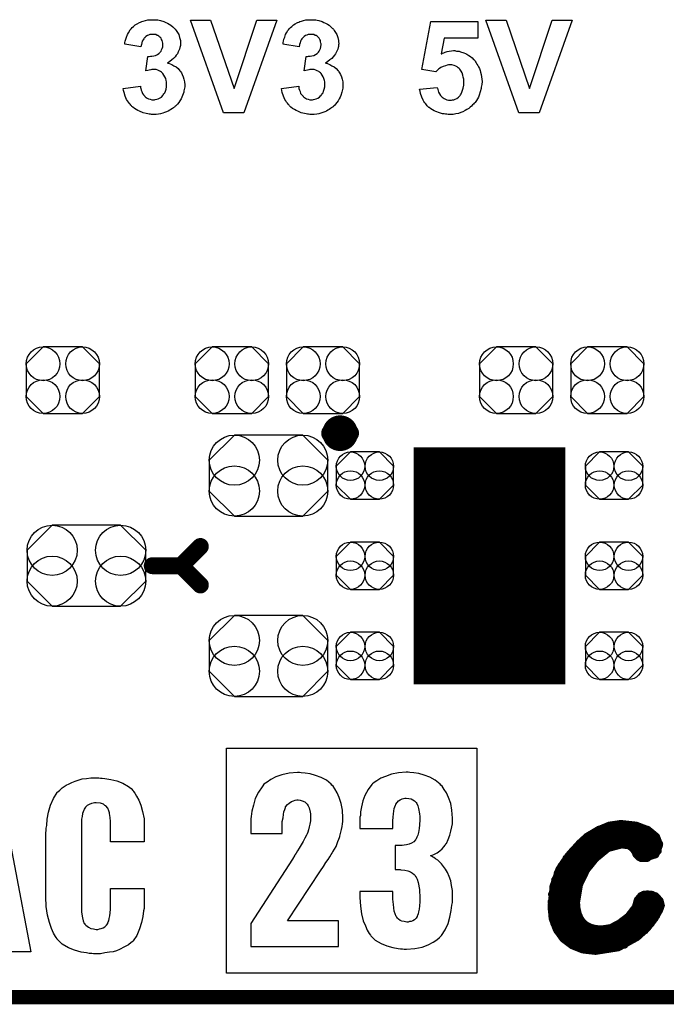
# Model space of a CAD drawing. Extents: x -0.07 to 0.95, y -0.15 to 1.54.
# Tile 3 of 14: x 0.31 to 0.58, y -0.15 to 0.26. Entities that reach past the tile are written whole.
import ezdxf

# ---------------------------------------------------------------- set-up
doc = ezdxf.new("R2010")
doc.units = 0
doc.layers.get('0').update_dxf_attribs({"linetype": 'CONTINUOUS'})
for name, color, linetype in [('gko', 6, 'CONTINUOUS'), ('gto', 2, 'CONTINUOUS'), ('gts', 1, 'CONTINUOUS')]:
    doc.layers.add(name, color=color, linetype=linetype)

# ---------------------------------------------------------------- blocks, each defined once
blk = doc.blocks.new('D68')
at = {"const_width": 0.00395}
blk.add_lwpolyline([(-0.001975, 0, 1), (0.001975, 0, 1)], format="xyb", close=True, dxfattribs=at)
blk = doc.blocks.new('D69')
at = {"const_width": 0.0035}
blk.add_lwpolyline([(-0.00175, 0, 1), (0.00175, 0, 1)], format="xyb", close=True, dxfattribs=at)
blk = doc.blocks.new('D35')
at = {"const_width": 0.0015}
blk.add_lwpolyline([(-0.00075, 0, 1), (0.00075, 0, 1)], format="xyb", close=True, dxfattribs=at)
blk = doc.blocks.new('D72')
blk.add_lwpolyline([(0.0152, -0.0068), (0.0152, 0.0068), (0.0082, 0.0138), (-0.0082, 0.0138), (-0.0152, 0.0068), (-0.0152, -0.0068), (-0.0082, -0.0138), (0.0082, -0.0138)], close=True)
for centre in [(-0.0082, 0.0068), (0.0082, 0.0068), (-0.0082, -0.0068), (0.0082, -0.0068)]:
    blk.add_circle(centre, 0.007)
blk = doc.blocks.new('D75')
blk.add_lwpolyline([(-0.0142, -0.0168), (0.0142, -0.0168), (0.0246, -0.0064), (0.0246, 0.0064), (0.0142, 0.0168), (-0.0142, 0.0168), (-0.0246, 0.0064), (-0.0246, -0.0064)], close=True)
for centre in [(-0.0142, 0.0064), (0.0142, 0.0064), (-0.0142, -0.0064), (0.0142, -0.0064)]:
    blk.add_circle(centre, 0.0104)
blk = doc.blocks.new('D81')
blk.add_lwpolyline([(-0.006, -0.0098), (0.006, -0.0098), (0.0119, -0.0039), (0.0119, 0.0039), (0.006, 0.0098), (-0.006, 0.0098), (-0.0119, 0.0039), (-0.0119, -0.0039)], close=True)
for centre in [(-0.006, 0.0039), (0.006, 0.0039), (-0.006, -0.0039), (0.006, -0.0039)]:
    blk.add_circle(centre, 0.0059)
blk = doc.blocks.new('D64')
at = {"const_width": 0.0984}
blk.add_lwpolyline([(-0.0315, 0), (0.0315, 0)], dxfattribs=at)

msp = doc.modelspace()

# ---------------------------------------------------------------- linework, layer by layer
at = {"layer": 'gko', "color": 6, "const_width": 0.006}
msp.add_lwpolyline([(-0.05, -0.15), (0.85, -0.15)], dxfattribs=at)
at = {"layer": 'gto', "color": 2}
for points in [[(0.3633, 0.2556), (0.3638, 0.2555), (0.3643, 0.2555), (0.3649, 0.2554), (0.3655, 0.2552), (0.3669, 0.2548), (0.3676, 0.2545), (0.3684, 0.2541), (0.3691, 0.2537), (0.3698, 0.2533), (0.3705, 0.2527), (0.3711, 0.2521), (0.3711, 0.2521), (0.3712, 0.252), (0.3714, 0.2519), (0.3715, 0.2516), (0.372, 0.2511), (0.3725, 0.2503), (0.373, 0.2494), (0.3734, 0.2482), (0.3737, 0.247), (0.3738, 0.2464), (0.3738, 0.2457), (0.3738, 0.2457), (0.3738, 0.2455), (0.3738, 0.2453), (0.3737, 0.2449), (0.3736, 0.2445), (0.3735, 0.244), (0.3734, 0.2434), (0.3731, 0.2428), (0.3728, 0.2422), (0.3725, 0.2415), (0.372, 0.2409), (0.3715, 0.2402), (0.3708, 0.2395), (0.3701, 0.2389), (0.3693, 0.2383), (0.3683, 0.2376), (0.3683, 0.2376), (0.3684, 0.2376), (0.3686, 0.2376), (0.3688, 0.2375), (0.3694, 0.2373), (0.3701, 0.237), (0.371, 0.2365), (0.3719, 0.236), (0.3728, 0.2353), (0.3735, 0.2344), (0.3736, 0.2343), (0.3739, 0.234), (0.3741, 0.2335), (0.3745, 0.2328), (0.3749, 0.2319), (0.3752, 0.2309), (0.3754, 0.2298), (0.3755, 0.2285), (0.3755, 0.2284), (0.3755, 0.2283), (0.3755, 0.228), (0.3755, 0.2277), (0.3754, 0.2272), (0.3753, 0.2267), (0.3752, 0.2261), (0.3751, 0.2255), (0.3746, 0.2242), (0.3743, 0.2234), (0.374, 0.2227), (0.3735, 0.2219), (0.373, 0.2212), (0.3725, 0.2205), (0.3718, 0.2198), (0.3718, 0.2198), (0.3716, 0.2197), (0.3714, 0.2195), (0.3711, 0.2193), (0.3708, 0.219), (0.3704, 0.2187), (0.3698, 0.2184), (0.3693, 0.2181), (0.3686, 0.2177), (0.3679, 0.2174), (0.3671, 0.2171), (0.3664, 0.2168), (0.3655, 0.2166), (0.3646, 0.2164), (0.3636, 0.2163), (0.3626, 0.2163), (0.3621, 0.2163), (0.3617, 0.2163), (0.3613, 0.2164), (0.3608, 0.2164), (0.3602, 0.2166), (0.3595, 0.2167), (0.3582, 0.217), (0.3568, 0.2176), (0.356, 0.2179), (0.3553, 0.2183), (0.3546, 0.2188), (0.3539, 0.2193), (0.3539, 0.2193), (0.3538, 0.2194), (0.3536, 0.2196), (0.3534, 0.2198), (0.3531, 0.2201), (0.3528, 0.2205), (0.3525, 0.2209), (0.3522, 0.2214), (0.3518, 0.2219), (0.3514, 0.2225), (0.3508, 0.2238), (0.3503, 0.2254), (0.3501, 0.2262), (0.35, 0.2271), (0.3571, 0.228), (0.3571, 0.2279), (0.3571, 0.2279), (0.3572, 0.2275), (0.3573, 0.227), (0.3574, 0.2264), (0.3577, 0.2258), (0.358, 0.225), (0.3584, 0.2244), (0.3589, 0.2238), (0.359, 0.2237), (0.3592, 0.2235), (0.3595, 0.2233), (0.3599, 0.2231), (0.3605, 0.2228), (0.3611, 0.2226), (0.3618, 0.2224), (0.3625, 0.2224), (0.3627, 0.2224), (0.3629, 0.2224), (0.3633, 0.2225), (0.3639, 0.2226), (0.3645, 0.2228), (0.3651, 0.2231), (0.3658, 0.2235), (0.3664, 0.2241), (0.3664, 0.2242), (0.3666, 0.2244), (0.3669, 0.2248), (0.3672, 0.2253), (0.3675, 0.226), (0.3678, 0.2268), (0.3679, 0.2278), (0.368, 0.2288), (0.368, 0.2289), (0.368, 0.2289), (0.368, 0.2293), (0.3679, 0.2298), (0.3678, 0.2304), (0.3676, 0.2312), (0.3673, 0.2319), (0.3669, 0.2326), (0.3664, 0.2333), (0.3664, 0.2333), (0.3662, 0.2335), (0.3658, 0.2338), (0.3654, 0.2341), (0.3649, 0.2344), (0.3643, 0.2346), (0.3636, 0.2349), (0.3628, 0.2349), (0.3623, 0.2349), (0.3619, 0.2349), (0.3614, 0.2348), (0.3608, 0.2347), (0.3602, 0.2345), (0.3594, 0.2344), (0.3602, 0.2403), (0.3607, 0.2403), (0.3613, 0.2404), (0.3619, 0.2404), (0.3627, 0.2406), (0.3634, 0.2408), (0.3642, 0.2411), (0.3648, 0.2416), (0.3649, 0.2416), (0.3651, 0.2419), (0.3653, 0.2421), (0.3657, 0.2426), (0.3659, 0.2431), (0.3662, 0.2437), (0.3664, 0.2444), (0.3664, 0.2453), (0.3664, 0.2454), (0.3664, 0.2456), (0.3664, 0.2459), (0.3663, 0.2464), (0.3662, 0.2469), (0.3659, 0.2474), (0.3657, 0.2479), (0.3653, 0.2484), (0.3652, 0.2484), (0.365, 0.2485), (0.3648, 0.2487), (0.3644, 0.249), (0.364, 0.2491), (0.3635, 0.2494), (0.3628, 0.2495), (0.3622, 0.2495), (0.3618, 0.2495), (0.3615, 0.2495), (0.361, 0.2494), (0.3605, 0.2492), (0.36, 0.249), (0.3594, 0.2486), (0.3589, 0.2482), (0.3589, 0.2481), (0.3587, 0.248), (0.3585, 0.2476), (0.3582, 0.2472), (0.3579, 0.2467), (0.3577, 0.246), (0.3575, 0.2453), (0.3573, 0.2444), (0.3506, 0.2455), (0.3506, 0.2455), (0.3506, 0.2456), (0.3506, 0.2458), (0.3507, 0.2461), (0.3508, 0.2467), (0.3511, 0.2475), (0.3514, 0.2484), (0.3517, 0.2494), (0.3522, 0.2502), (0.3527, 0.2511), (0.3527, 0.2512), (0.3529, 0.2514), (0.3533, 0.2518), (0.3537, 0.2523), (0.3543, 0.2528), (0.3549, 0.2534), (0.3558, 0.2539), (0.3567, 0.2544), (0.3567, 0.2544), (0.3568, 0.2545), (0.3571, 0.2546), (0.3577, 0.2548), (0.3583, 0.255), (0.3592, 0.2552), (0.3602, 0.2555), (0.3612, 0.2556), (0.3624, 0.2556), (0.3629, 0.2556), (0.3633, 0.2556)], [(0.4, 0.217), (0.3916, 0.217), (0.3779, 0.2554), (0.3862, 0.2554), (0.396, 0.227), (0.4054, 0.2554), (0.4137, 0.2554), (0.4, 0.217)], [(0.4289, 0.2556), (0.4294, 0.2555), (0.4299, 0.2555), (0.4305, 0.2554), (0.4311, 0.2552), (0.4325, 0.2548), (0.4333, 0.2545), (0.434, 0.2541), (0.4347, 0.2537), (0.4354, 0.2533), (0.4361, 0.2527), (0.4367, 0.2521), (0.4368, 0.2521), (0.4369, 0.252), (0.437, 0.2519), (0.4372, 0.2516), (0.4376, 0.2511), (0.4381, 0.2503), (0.4386, 0.2494), (0.439, 0.2482), (0.4394, 0.247), (0.4394, 0.2464), (0.4395, 0.2457), (0.4395, 0.2457), (0.4395, 0.2455), (0.4394, 0.2453), (0.4394, 0.2449), (0.4393, 0.2445), (0.4392, 0.244), (0.439, 0.2434), (0.4388, 0.2428), (0.4385, 0.2422), (0.4381, 0.2415), (0.4377, 0.2409), (0.4371, 0.2402), (0.4365, 0.2395), (0.4357, 0.2389), (0.4349, 0.2383), (0.4339, 0.2376), (0.434, 0.2376), (0.4341, 0.2376), (0.4342, 0.2376), (0.4345, 0.2375), (0.4351, 0.2373), (0.4358, 0.237), (0.4366, 0.2365), (0.4375, 0.236), (0.4384, 0.2353), (0.4392, 0.2344), (0.4393, 0.2343), (0.4395, 0.234), (0.4398, 0.2335), (0.4402, 0.2328), (0.4406, 0.2319), (0.4409, 0.2309), (0.4411, 0.2298), (0.4412, 0.2285), (0.4412, 0.2284), (0.4412, 0.2283), (0.4412, 0.228), (0.4411, 0.2277), (0.4411, 0.2272), (0.441, 0.2267), (0.4409, 0.2261), (0.4407, 0.2255), (0.4403, 0.2242), (0.44, 0.2234), (0.4396, 0.2227), (0.4392, 0.2219), (0.4387, 0.2212), (0.4381, 0.2205), (0.4375, 0.2198), (0.4374, 0.2198), (0.4373, 0.2197), (0.4371, 0.2195), (0.4368, 0.2193), (0.4364, 0.219), (0.436, 0.2187), (0.4355, 0.2184), (0.4349, 0.2181), (0.4343, 0.2177), (0.4336, 0.2174), (0.4328, 0.2171), (0.432, 0.2168), (0.4311, 0.2166), (0.4303, 0.2164), (0.4293, 0.2163), (0.4283, 0.2163), (0.4278, 0.2163), (0.4274, 0.2163), (0.4269, 0.2164), (0.4264, 0.2164), (0.4259, 0.2166), (0.4252, 0.2167), (0.4239, 0.217), (0.4224, 0.2176), (0.4217, 0.2179), (0.421, 0.2183), (0.4203, 0.2188), (0.4196, 0.2193), (0.4195, 0.2193), (0.4194, 0.2194), (0.4193, 0.2196), (0.419, 0.2198), (0.4188, 0.2201), (0.4185, 0.2205), (0.4182, 0.2209), (0.4178, 0.2214), (0.4175, 0.2219), (0.4171, 0.2225), (0.4165, 0.2238), (0.416, 0.2254), (0.4158, 0.2262), (0.4157, 0.2271), (0.4228, 0.228), (0.4228, 0.2279), (0.4228, 0.2279), (0.4228, 0.2275), (0.4229, 0.227), (0.4231, 0.2264), (0.4234, 0.2258), (0.4236, 0.225), (0.4241, 0.2244), (0.4246, 0.2238), (0.4246, 0.2237), (0.4249, 0.2235), (0.4252, 0.2233), (0.4256, 0.2231), (0.4261, 0.2228), (0.4268, 0.2226), (0.4274, 0.2224), (0.4282, 0.2224), (0.4283, 0.2224), (0.4286, 0.2224), (0.429, 0.2225), (0.4295, 0.2226), (0.4301, 0.2228), (0.4308, 0.2231), (0.4314, 0.2235), (0.432, 0.2241), (0.4321, 0.2242), (0.4323, 0.2244), (0.4325, 0.2248), (0.4329, 0.2253), (0.4331, 0.226), (0.4334, 0.2268), (0.4336, 0.2278), (0.4336, 0.2288), (0.4336, 0.2289), (0.4336, 0.2289), (0.4336, 0.2293), (0.4336, 0.2298), (0.4335, 0.2304), (0.4333, 0.2312), (0.433, 0.2319), (0.4326, 0.2326), (0.4321, 0.2333), (0.432, 0.2333), (0.4318, 0.2335), (0.4315, 0.2338), (0.4311, 0.2341), (0.4305, 0.2344), (0.4299, 0.2346), (0.4293, 0.2349), (0.4285, 0.2349), (0.4279, 0.2349), (0.4275, 0.2349), (0.427, 0.2348), (0.4264, 0.2347), (0.4258, 0.2345), (0.4251, 0.2344), (0.4259, 0.2403), (0.4264, 0.2403), (0.4269, 0.2404), (0.4276, 0.2404), (0.4283, 0.2406), (0.4291, 0.2408), (0.4298, 0.2411), (0.4305, 0.2416), (0.4305, 0.2416), (0.4308, 0.2419), (0.431, 0.2421), (0.4313, 0.2426), (0.4316, 0.2431), (0.4319, 0.2437), (0.432, 0.2444), (0.4321, 0.2453), (0.4321, 0.2454), (0.4321, 0.2456), (0.432, 0.2459), (0.4319, 0.2464), (0.4318, 0.2469), (0.4316, 0.2474), (0.4313, 0.2479), (0.4309, 0.2484), (0.4309, 0.2484), (0.4307, 0.2485), (0.4305, 0.2487), (0.4301, 0.249), (0.4296, 0.2491), (0.4291, 0.2494), (0.4285, 0.2495), (0.4278, 0.2495), (0.4275, 0.2495), (0.4271, 0.2495), (0.4267, 0.2494), (0.4262, 0.2492), (0.4256, 0.249), (0.4251, 0.2486), (0.4246, 0.2482), (0.4245, 0.2481), (0.4244, 0.248), (0.4241, 0.2476), (0.4239, 0.2472), (0.4236, 0.2467), (0.4234, 0.246), (0.4231, 0.2453), (0.423, 0.2444), (0.4162, 0.2455), (0.4162, 0.2455), (0.4163, 0.2456), (0.4163, 0.2458), (0.4163, 0.2461), (0.4165, 0.2467), (0.4167, 0.2475), (0.417, 0.2484), (0.4174, 0.2494), (0.4178, 0.2502), (0.4183, 0.2511), (0.4184, 0.2512), (0.4186, 0.2514), (0.4189, 0.2518), (0.4194, 0.2523), (0.4199, 0.2528), (0.4206, 0.2534), (0.4214, 0.2539), (0.4223, 0.2544), (0.4224, 0.2544), (0.4224, 0.2545), (0.4228, 0.2546), (0.4233, 0.2548), (0.424, 0.255), (0.4248, 0.2552), (0.4258, 0.2555), (0.4269, 0.2556), (0.428, 0.2556), (0.4285, 0.2556), (0.4289, 0.2556)], [(0.4971, 0.248), (0.4832, 0.248), (0.482, 0.2415), (0.4821, 0.2415), (0.4822, 0.2415), (0.4825, 0.2417), (0.483, 0.2419), (0.4836, 0.2421), (0.4844, 0.2424), (0.4852, 0.2425), (0.4862, 0.2427), (0.4871, 0.2428), (0.4876, 0.2428), (0.4879, 0.2427), (0.4883, 0.2426), (0.4888, 0.2426), (0.4894, 0.2425), (0.49, 0.2423), (0.4913, 0.2419), (0.492, 0.2416), (0.4926, 0.2413), (0.4934, 0.2408), (0.4941, 0.2403), (0.4948, 0.2398), (0.4954, 0.2391), (0.4955, 0.2391), (0.4956, 0.239), (0.4958, 0.2388), (0.496, 0.2385), (0.4962, 0.2381), (0.4965, 0.2377), (0.4968, 0.2372), (0.4971, 0.2366), (0.4975, 0.236), (0.4978, 0.2353), (0.4981, 0.2345), (0.4983, 0.2338), (0.4985, 0.2329), (0.4987, 0.2319), (0.4988, 0.2309), (0.4989, 0.2299), (0.4989, 0.2298), (0.4989, 0.2297), (0.4989, 0.2294), (0.4988, 0.2291), (0.4988, 0.2287), (0.4987, 0.2282), (0.4986, 0.2276), (0.4985, 0.227), (0.4982, 0.2257), (0.4977, 0.2243), (0.4974, 0.2235), (0.497, 0.2228), (0.4966, 0.222), (0.4961, 0.2213), (0.496, 0.2213), (0.4959, 0.2211), (0.4957, 0.2209), (0.4954, 0.2206), (0.495, 0.2202), (0.4945, 0.2197), (0.494, 0.2193), (0.4934, 0.2188), (0.4926, 0.2183), (0.4919, 0.2179), (0.491, 0.2174), (0.4901, 0.2171), (0.4891, 0.2167), (0.488, 0.2165), (0.4869, 0.2163), (0.4857, 0.2163), (0.4852, 0.2163), (0.4848, 0.2163), (0.4843, 0.2164), (0.4838, 0.2164), (0.4832, 0.2165), (0.4825, 0.2166), (0.4812, 0.2169), (0.4797, 0.2175), (0.479, 0.2178), (0.4783, 0.2182), (0.4776, 0.2186), (0.4769, 0.2191), (0.4769, 0.2192), (0.4768, 0.2192), (0.4766, 0.2194), (0.4764, 0.2196), (0.4762, 0.2199), (0.4758, 0.2203), (0.4756, 0.2207), (0.4752, 0.2211), (0.4748, 0.2217), (0.4745, 0.2222), (0.4739, 0.2235), (0.4733, 0.225), (0.4732, 0.2259), (0.473, 0.2268), (0.4803, 0.2275), (0.4803, 0.2274), (0.4804, 0.2272), (0.4805, 0.2267), (0.4807, 0.2261), (0.4809, 0.2255), (0.4812, 0.2248), (0.4817, 0.2242), (0.4822, 0.2236), (0.4822, 0.2235), (0.4824, 0.2234), (0.4828, 0.2232), (0.4832, 0.2229), (0.4837, 0.2226), (0.4843, 0.2224), (0.485, 0.2222), (0.4858, 0.2222), (0.4859, 0.2222), (0.4862, 0.2222), (0.4866, 0.2223), (0.4872, 0.2224), (0.4878, 0.2226), (0.4884, 0.2229), (0.4891, 0.2234), (0.4897, 0.224), (0.4898, 0.2242), (0.49, 0.2244), (0.4902, 0.2248), (0.4905, 0.2255), (0.4908, 0.2263), (0.4911, 0.2272), (0.4913, 0.2284), (0.4913, 0.2297), (0.4913, 0.2298), (0.4913, 0.2299), (0.4913, 0.23), (0.4913, 0.2303), (0.4913, 0.2309), (0.4911, 0.2317), (0.4909, 0.2326), (0.4906, 0.2335), (0.4903, 0.2343), (0.4897, 0.235), (0.4897, 0.2351), (0.4894, 0.2353), (0.489, 0.2356), (0.4886, 0.236), (0.488, 0.2363), (0.4873, 0.2366), (0.4864, 0.2368), (0.4855, 0.2369), (0.4852, 0.2369), (0.485, 0.2368), (0.4844, 0.2367), (0.4837, 0.2365), (0.4828, 0.2362), (0.4818, 0.2357), (0.4813, 0.2354), (0.4808, 0.235), (0.4803, 0.2345), (0.4798, 0.234), (0.4739, 0.2349), (0.4777, 0.2549), (0.4971, 0.2549), (0.4971, 0.248)], [(0.5226, 0.217), (0.5142, 0.217), (0.5005, 0.2554), (0.5089, 0.2554), (0.5186, 0.227), (0.528, 0.2554), (0.5363, 0.2554), (0.5226, 0.217)], [(0.4967, -0.1401), (0.3929, -0.1401), (0.3929, -0.0467), (0.4967, -0.0467), (0.4967, -0.1401)], [(0.4231, -0.0568), (0.4223, -0.0568), (0.4188, -0.0571), (0.4158, -0.0578), (0.4133, -0.0586), (0.4112, -0.0597), (0.4097, -0.0608), (0.4084, -0.0617), (0.4079, -0.0624), (0.4076, -0.0627), (0.4061, -0.065), (0.4048, -0.0676), (0.404, -0.0703), (0.4034, -0.0728), (0.4031, -0.0751), (0.403, -0.0761), (0.403, -0.0769), (0.4029, -0.0776), (0.4029, -0.0821), (0.416, -0.0821), (0.416, -0.0789), (0.416, -0.0771), (0.4163, -0.0756), (0.4165, -0.0742), (0.4167, -0.0731), (0.417, -0.0722), (0.4172, -0.0717), (0.4174, -0.0713), (0.4174, -0.0711), (0.4181, -0.0701), (0.4188, -0.0695), (0.4198, -0.0689), (0.4206, -0.0686), (0.4213, -0.0683), (0.422, -0.0682), (0.4226, -0.0682), (0.4234, -0.0683), (0.4242, -0.0685), (0.4253, -0.069), (0.426, -0.0697), (0.4263, -0.0699), (0.4263, -0.07), (0.4267, -0.0707), (0.4272, -0.0715), (0.4276, -0.0733), (0.4277, -0.074), (0.4277, -0.0747), (0.4277, -0.0751), (0.4277, -0.0753), (0.4277, -0.0768), (0.4274, -0.0782), (0.4272, -0.0794), (0.4269, -0.0806), (0.4266, -0.0815), (0.4263, -0.0822), (0.4262, -0.0826), (0.426, -0.0828), (0.4253, -0.084), (0.4247, -0.0854), (0.4238, -0.0868), (0.423, -0.0882), (0.4223, -0.0893), (0.4217, -0.0903), (0.4213, -0.0908), (0.4212, -0.0911), (0.4202, -0.0928), (0.4029, -0.1194), (0.4029, -0.129), (0.4394, -0.129), (0.4394, -0.1183), (0.4181, -0.1183), (0.4319, -0.0976), (0.4331, -0.0958), (0.4341, -0.0942), (0.4351, -0.0929), (0.4358, -0.0918), (0.4363, -0.0908), (0.4367, -0.0903), (0.4369, -0.0899), (0.437, -0.0897), (0.4383, -0.0875), (0.4391, -0.0854), (0.4395, -0.0844), (0.4398, -0.0838), (0.4399, -0.0833), (0.4399, -0.0832), (0.4406, -0.0804), (0.4409, -0.0792), (0.441, -0.0781), (0.4412, -0.0771), (0.4412, -0.0756), (0.441, -0.0724), (0.4405, -0.0696), (0.4396, -0.0672), (0.4388, -0.0653), (0.4378, -0.0636), (0.4371, -0.0625), (0.4366, -0.062), (0.4363, -0.0617), (0.4344, -0.06), (0.4321, -0.0589), (0.4298, -0.0581), (0.4276, -0.0574), (0.4255, -0.0571), (0.4238, -0.057), (0.4231, -0.0568)], [(0.4682, -0.0567), (0.4674, -0.0567), (0.4642, -0.057), (0.4613, -0.0575), (0.4589, -0.0584), (0.4569, -0.0592), (0.4553, -0.0602), (0.4542, -0.061), (0.4535, -0.0615), (0.4532, -0.0618), (0.4516, -0.0639), (0.4503, -0.0663), (0.4495, -0.0686), (0.4489, -0.071), (0.4485, -0.0731), (0.4484, -0.0739), (0.4484, -0.0747), (0.4482, -0.0754), (0.4482, -0.0801), (0.4619, -0.0801), (0.4619, -0.0769), (0.462, -0.0753), (0.4621, -0.0739), (0.4623, -0.0728), (0.4625, -0.0718), (0.4627, -0.071), (0.463, -0.0704), (0.4631, -0.0701), (0.4631, -0.07), (0.4637, -0.0692), (0.4642, -0.0686), (0.4649, -0.0681), (0.4657, -0.0678), (0.4663, -0.0676), (0.4668, -0.0675), (0.4674, -0.0675), (0.4685, -0.0676), (0.4695, -0.0678), (0.4702, -0.0682), (0.4709, -0.0686), (0.4713, -0.069), (0.4716, -0.0693), (0.4718, -0.0696), (0.4718, -0.0697), (0.4723, -0.0707), (0.4725, -0.0717), (0.473, -0.0739), (0.4731, -0.075), (0.4731, -0.0758), (0.4731, -0.0764), (0.4731, -0.0765), (0.473, -0.0785), (0.4728, -0.0801), (0.4725, -0.0817), (0.4723, -0.0828), (0.4718, -0.0836), (0.4716, -0.0843), (0.4714, -0.0846), (0.4713, -0.0847), (0.4706, -0.0856), (0.4696, -0.0861), (0.4687, -0.0865), (0.4675, -0.0868), (0.4666, -0.0869), (0.4657, -0.0871), (0.4628, -0.0871), (0.4628, -0.0971), (0.4649, -0.0971), (0.4652, -0.0972), (0.4653, -0.0972), (0.4668, -0.0974), (0.4681, -0.0976), (0.4692, -0.098), (0.47, -0.0986), (0.4707, -0.0992), (0.4712, -0.0996), (0.4713, -0.0999), (0.4714, -0.1), (0.472, -0.1011), (0.4724, -0.1025), (0.473, -0.1053), (0.473, -0.1067), (0.4731, -0.1076), (0.4731, -0.1083), (0.4731, -0.1086), (0.4731, -0.1105), (0.473, -0.1121), (0.4728, -0.1135), (0.4725, -0.1146), (0.4724, -0.1154), (0.4721, -0.1161), (0.472, -0.1164), (0.472, -0.1165), (0.4716, -0.1173), (0.4709, -0.1179), (0.4702, -0.1183), (0.4695, -0.1186), (0.4688, -0.1187), (0.4682, -0.1189), (0.4677, -0.1189), (0.4666, -0.1187), (0.4656, -0.1185), (0.4649, -0.1182), (0.4642, -0.1176), (0.4638, -0.1172), (0.4635, -0.1169), (0.4632, -0.1166), (0.4632, -0.1165), (0.4628, -0.1155), (0.4625, -0.1143), (0.4621, -0.1116), (0.462, -0.1105), (0.4619, -0.1094), (0.4619, -0.1089), (0.4619, -0.1086), (0.4619, -0.1062), (0.4482, -0.1062), (0.4482, -0.1087), (0.4484, -0.1123), (0.4489, -0.1155), (0.4496, -0.1183), (0.4505, -0.1205), (0.4513, -0.1222), (0.452, -0.1236), (0.4526, -0.1243), (0.4527, -0.1246), (0.4546, -0.1264), (0.457, -0.1278), (0.4594, -0.1287), (0.4619, -0.1294), (0.4641, -0.1298), (0.465, -0.13), (0.4659, -0.13), (0.4666, -0.1301), (0.4675, -0.1301), (0.471, -0.1298), (0.4741, -0.1293), (0.4766, -0.1283), (0.4786, -0.1272), (0.4802, -0.1262), (0.4813, -0.1253), (0.4818, -0.1247), (0.4821, -0.1244), (0.4836, -0.1221), (0.4848, -0.1194), (0.4856, -0.1168), (0.4861, -0.1141), (0.4864, -0.1119), (0.4866, -0.1108), (0.4867, -0.11), (0.4867, -0.1083), (0.4866, -0.1058), (0.4863, -0.1037), (0.4859, -0.1017), (0.4853, -0.1), (0.4846, -0.0983), (0.4838, -0.0969), (0.4829, -0.0958), (0.4821, -0.0947), (0.4813, -0.0939), (0.4805, -0.0932), (0.4796, -0.0926), (0.4789, -0.0921), (0.4784, -0.0918), (0.478, -0.0915), (0.4777, -0.0914), (0.4775, -0.0914), (0.4789, -0.0908), (0.4803, -0.0901), (0.4814, -0.0893), (0.4823, -0.0885), (0.4831, -0.0876), (0.4836, -0.0869), (0.4839, -0.0864), (0.4841, -0.0862), (0.4849, -0.0846), (0.4856, -0.0828), (0.486, -0.0811), (0.4864, -0.0794), (0.4866, -0.0781), (0.4867, -0.0768), (0.4867, -0.0758), (0.4864, -0.0725), (0.4859, -0.0697), (0.485, -0.0672), (0.4842, -0.0653), (0.4832, -0.0638), (0.4824, -0.0625), (0.4818, -0.062), (0.4816, -0.0617), (0.4795, -0.06), (0.4773, -0.0588), (0.4749, -0.0579), (0.4727, -0.0572), (0.4706, -0.057), (0.4689, -0.0568), (0.4682, -0.0567)], [(0.3116, -0.1312), (0.2982, -0.1312), (0.2955, -0.1155), (0.2843, -0.1155), (0.2815, -0.1312), (0.2679, -0.1312), (0.2818, -0.0598), (0.2979, -0.0598), (0.3116, -0.1312)], [(0.3405, -0.0591), (0.3413, -0.0591), (0.3424, -0.0593), (0.3448, -0.0597), (0.3473, -0.0602), (0.3498, -0.0612), (0.3522, -0.0626), (0.3533, -0.0634), (0.3541, -0.0644), (0.3542, -0.0647), (0.3548, -0.0654), (0.3555, -0.0666), (0.3565, -0.0683), (0.3573, -0.0704), (0.358, -0.073), (0.3586, -0.0761), (0.3587, -0.0795), (0.3587, -0.0856), (0.3447, -0.0856), (0.3447, -0.079), (0.3447, -0.0788), (0.3447, -0.0784), (0.3447, -0.0779), (0.3447, -0.0772), (0.3445, -0.0755), (0.3443, -0.0738), (0.3443, -0.0737), (0.3443, -0.0736), (0.344, -0.0727), (0.3436, -0.0716), (0.3427, -0.0706), (0.3424, -0.0705), (0.3418, -0.07), (0.3405, -0.0695), (0.3388, -0.0694), (0.3381, -0.0694), (0.3375, -0.0695), (0.3368, -0.0697), (0.3358, -0.0701), (0.335, -0.0705), (0.3343, -0.0712), (0.3337, -0.072), (0.3337, -0.0722), (0.3336, -0.0725), (0.3334, -0.0731), (0.3331, -0.0738), (0.333, -0.075), (0.3327, -0.0762), (0.3326, -0.0777), (0.3326, -0.0794), (0.3326, -0.1119), (0.3326, -0.1122), (0.3326, -0.1127), (0.3327, -0.1135), (0.3327, -0.1147), (0.3331, -0.1171), (0.3334, -0.1183), (0.3338, -0.1194), (0.334, -0.1195), (0.3341, -0.1198), (0.3345, -0.1202), (0.335, -0.1206), (0.3356, -0.121), (0.3365, -0.1215), (0.3376, -0.1217), (0.3388, -0.1219), (0.3394, -0.1219), (0.3401, -0.1217), (0.3408, -0.1216), (0.3416, -0.1213), (0.3423, -0.1208), (0.343, -0.1202), (0.3436, -0.1194), (0.3436, -0.1192), (0.3437, -0.1188), (0.344, -0.1183), (0.3441, -0.1174), (0.3444, -0.1163), (0.3445, -0.1151), (0.3447, -0.1135), (0.3447, -0.1119), (0.3447, -0.1049), (0.3587, -0.1049), (0.3587, -0.1108), (0.3587, -0.1109), (0.3587, -0.1112), (0.3587, -0.1117), (0.3587, -0.1124), (0.3586, -0.1133), (0.3584, -0.1142), (0.3581, -0.1166), (0.3576, -0.1191), (0.3567, -0.1217), (0.3556, -0.1244), (0.3541, -0.1266), (0.354, -0.1269), (0.3533, -0.1274), (0.3522, -0.1283), (0.3505, -0.1292), (0.3484, -0.1303), (0.3472, -0.1308), (0.3458, -0.1312), (0.3443, -0.1314), (0.3424, -0.1317), (0.3406, -0.132), (0.3376, -0.132), (0.3369, -0.1319), (0.3359, -0.1319), (0.3348, -0.1317), (0.3325, -0.1313), (0.3298, -0.1305), (0.3272, -0.1295), (0.3247, -0.128), (0.3236, -0.1271), (0.3226, -0.126), (0.3226, -0.1259), (0.3225, -0.1258), (0.3222, -0.1253), (0.3219, -0.1249), (0.3215, -0.1242), (0.3211, -0.1235), (0.3202, -0.1216), (0.3194, -0.1191), (0.3186, -0.116), (0.318, -0.1124), (0.3179, -0.1084), (0.3179, -0.0829), (0.3179, -0.0827), (0.3179, -0.0823), (0.3179, -0.0818), (0.318, -0.0809), (0.318, -0.0799), (0.3182, -0.0788), (0.3184, -0.0762), (0.319, -0.0733), (0.3198, -0.0704), (0.3211, -0.0676), (0.3226, -0.0651), (0.3226, -0.065), (0.3229, -0.0648), (0.3236, -0.0641), (0.3247, -0.0632), (0.3263, -0.062), (0.3275, -0.0615), (0.3286, -0.0609), (0.33, -0.0604), (0.3313, -0.06), (0.333, -0.0595), (0.3348, -0.0593), (0.3366, -0.059), (0.3398, -0.059), (0.3405, -0.0591)]]:
    msp.add_lwpolyline(points, dxfattribs=at)
at = {"layer": 'gto', "color": 2, "const_width": 0.007}
for points in [[(0.4439, 0.084, 1), (0.4361, 0.084)], [(0.4361, 0.084, 1), (0.4439, 0.084)]]:
    msp.add_lwpolyline(points, format="xyb", dxfattribs=at)
at = {"layer": 'gto', "color": 2}
for points, const_width in [([(0.4361, 0.084), (0.4361, 0.084)], 0.007), ([(0.4439, 0.084), (0.4439, 0.084)], 0.007), ([(0.4439, 0.084), (0.4439, 0.084)], 0.007), ([(0.374, 0.029), (0.382, 0.037)], 0.007), ([(0.362, 0.029), (0.374, 0.029)], 0.007), ([(0.374, 0.029), (0.382, 0.021)], 0.007), ([(0.5469, -0.0807), (0.5517, -0.0787)], 0.003), ([(0.5517, -0.0787), (0.5565, -0.078)], 0.003), ([(0.5565, -0.078), (0.5566, -0.078)], 0.003), ([(0.5566, -0.078), (0.5629, -0.0787)], 0.003), ([(0.5629, -0.0787), (0.5679, -0.0806)], 0.003), ([(0.5425, -0.0833), (0.5469, -0.0807)], 0.003), ([(0.5474, -0.0804), (0.5676, -0.0804)], 0.003), ([(0.5679, -0.0806), (0.5713, -0.0834)], 0.003), ([(0.5347, -0.0913), (0.5394, -0.0861)], 0.003), ([(0.5391, -0.0864), (0.5726, -0.0864)], 0.003), ([(0.5394, -0.0861), (0.5425, -0.0833)], 0.003), ([(0.5424, -0.0834), (0.5713, -0.0834)], 0.003), ([(0.5512, -0.0883), (0.5569, -0.0868)], 0.003), ([(0.5569, -0.0868), (0.5599, -0.0872)], 0.003), ([(0.5599, -0.0872), (0.5614, -0.0883)], 0.003), ([(0.571, -0.0909), (0.5726, -0.0868)], 0.003), ([(0.5713, -0.0834), (0.5726, -0.0868)], 0.003), ([(0.5309, -0.0969), (0.5347, -0.0913)], 0.003), ([(0.5363, -0.0894), (0.5495, -0.0894)], 0.003), ([(0.5461, -0.0925), (0.5512, -0.0883)], 0.003), ([(0.5614, -0.0883), (0.5623, -0.0895)], 0.003), ([(0.5622, -0.0894), (0.572, -0.0894)], 0.003), ([(0.5623, -0.0895), (0.5629, -0.0909)], 0.003), ([(0.5629, -0.0909), (0.564, -0.092)], 0.003), ([(0.5659, -0.0925), (0.571, -0.0909)], 0.003), ([(0.5318, -0.0954), (0.5436, -0.0954)], 0.003), ([(0.5338, -0.0924), (0.5462, -0.0924)], 0.003), ([(0.5423, -0.0972), (0.5461, -0.0925)], 0.003), ([(0.564, -0.092), (0.5659, -0.0925)], 0.003), ([(0.5648, -0.0924), (0.5676, -0.0924)], 0.003), ([(0.5285, -0.1038), (0.5309, -0.0969)], 0.003), ([(0.5302, -0.0984), (0.5416, -0.0984)], 0.003), ([(0.5393, -0.1034), (0.5423, -0.0972)], 0.003), ([(0.5291, -0.1014), (0.5401, -0.1014)], 0.003), ([(0.5381, -0.1107), (0.5393, -0.1034)], 0.003), ([(0.5276, -0.1124), (0.5285, -0.1038)], 0.003), ([(0.5278, -0.1074), (0.5383, -0.1074)], 0.003), ([(0.5283, -0.1044), (0.539, -0.1044)], 0.003), ([(0.5649, -0.1079), (0.5676, -0.1072)], 0.003), ([(0.5659, -0.1074), (0.5695, -0.1074)], 0.003), ([(0.5676, -0.1072), (0.571, -0.108)], 0.003), ([(0.5276, -0.1104), (0.5381, -0.1104)], 0.003), ([(0.5381, -0.1107), (0.5383, -0.1132)], 0.003), ([(0.5626, -0.1126), (0.5634, -0.1097)], 0.003), ([(0.5632, -0.1104), (0.5729, -0.1104)], 0.003), ([(0.5634, -0.1097), (0.5649, -0.1079)], 0.003), ([(0.571, -0.108), (0.5728, -0.11)], 0.003), ([(0.5728, -0.11), (0.5733, -0.112)], 0.003), ([(0.5276, -0.1124), (0.5281, -0.1176)], 0.003), ([(0.5276, -0.1134), (0.5383, -0.1134)], 0.003), ([(0.5383, -0.1132), (0.5388, -0.1154)], 0.003), ([(0.5388, -0.1154), (0.5396, -0.1173)], 0.003), ([(0.5596, -0.1165), (0.5626, -0.1126)], 0.003), ([(0.5621, -0.1134), (0.5728, -0.1134)], 0.003), ([(0.5707, -0.1173), (0.5726, -0.1139)], 0.003), ([(0.5726, -0.1139), (0.5733, -0.112)], 0.003), ([(0.5279, -0.1164), (0.5391, -0.1164)], 0.003), ([(0.5281, -0.1176), (0.5298, -0.122)], 0.003), ([(0.5287, -0.1194), (0.5412, -0.1194)], 0.003), ([(0.5396, -0.1173), (0.5407, -0.1189)], 0.003), ([(0.5407, -0.1189), (0.5422, -0.1202)], 0.003), ([(0.5523, -0.1212), (0.5558, -0.1194)], 0.003), ([(0.5558, -0.1194), (0.5596, -0.1165)], 0.003), ([(0.5559, -0.1194), (0.5692, -0.1194)], 0.003), ([(0.5597, -0.1164), (0.5713, -0.1164)], 0.003), ([(0.5676, -0.1213), (0.5707, -0.1173)], 0.003), ([(0.5298, -0.122), (0.5325, -0.1258)], 0.003), ([(0.53, -0.1224), (0.5666, -0.1224)], 0.003), ([(0.5422, -0.1202), (0.544, -0.1211)], 0.003), ([(0.544, -0.1211), (0.5461, -0.1216)], 0.003), ([(0.5461, -0.1216), (0.5485, -0.1218)], 0.003), ([(0.5485, -0.1218), (0.5523, -0.1212)], 0.003), ([(0.5633, -0.1252), (0.5676, -0.1213)], 0.003), ([(0.5322, -0.1254), (0.563, -0.1254)], 0.003), ([(0.5325, -0.1258), (0.5362, -0.1286)], 0.003), ([(0.5555, -0.1295), (0.5633, -0.1252)], 0.003), ([(0.5359, -0.1284), (0.5581, -0.1284)], 0.003), ([(0.5362, -0.1286), (0.5407, -0.1304)], 0.003), ([(0.5407, -0.1304), (0.546, -0.131)], 0.003), ([(0.546, -0.131), (0.5555, -0.1295)], 0.003)]:
    msp.add_lwpolyline(points, dxfattribs=dict(at, const_width=const_width))

# ---------------------------------------------------------------- block references
at = {"layer": 'gto'}
for name, p in [('D68', (0.4361, 0.084)), ('D68', (0.4361, 0.084)), ('D68', (0.4439, 0.084)), ('D68', (0.4439, 0.084)), ('D68', (0.4439, 0.084)), ('D68', (0.4439, 0.084)), ('D69', (0.382, 0.037)), ('D69', (0.362, 0.029)), ('D69', (0.374, 0.029)), ('D69', (0.374, 0.029)), ('D69', (0.374, 0.029)), ('D69', (0.382, 0.021)), ('D35', (0.5517, -0.0787)), ('D35', (0.5517, -0.0787)), ('D35', (0.5565, -0.078)), ('D35', (0.5565, -0.078)), ('D35', (0.5566, -0.078)), ('D35', (0.5566, -0.078)), ('D35', (0.5629, -0.0787)), ('D35', (0.5629, -0.0787)), ('D35', (0.5469, -0.0807)), ('D35', (0.5469, -0.0807)), ('D35', (0.5474, -0.0804)), ('D35', (0.5676, -0.0804)), ('D35', (0.5679, -0.0806)), ('D35', (0.5679, -0.0806)), ('D35', (0.5391, -0.0864)), ('D35', (0.5394, -0.0861)), ('D35', (0.5394, -0.0861)), ('D35', (0.5424, -0.0834)), ('D35', (0.5425, -0.0833)), ('D35', (0.5425, -0.0833)), ('D35', (0.5569, -0.0868)), ('D35', (0.5599, -0.0872)), ('D35', (0.5713, -0.0834)), ('D35', (0.5713, -0.0834)), ('D35', (0.5713, -0.0834)), ('D35', (0.5726, -0.0864)), ('D35', (0.5726, -0.0868)), ('D35', (0.5726, -0.0868)), ('D35', (0.5347, -0.0913)), ('D35', (0.5347, -0.0913)), ('D35', (0.5363, -0.0894)), ('D35', (0.5495, -0.0894)), ('D35', (0.5512, -0.0883)), ('D35', (0.5614, -0.0883)), ('D35', (0.5622, -0.0894)), ('D35', (0.5623, -0.0895)), ('D35', (0.5629, -0.0909)), ('D35', (0.571, -0.0909)), ('D35', (0.572, -0.0894)), ('D35', (0.5318, -0.0954)), ('D35', (0.5338, -0.0924)), ('D35', (0.5436, -0.0954)), ('D35', (0.5461, -0.0925)), ('D35', (0.5462, -0.0924)), ('D35', (0.564, -0.092)), ('D35', (0.5648, -0.0924)), ('D35', (0.5659, -0.0925)), ('D35', (0.5676, -0.0924)), ('D35', (0.5302, -0.0984)), ('D35', (0.5309, -0.0969)), ('D35', (0.5309, -0.0969)), ('D35', (0.5416, -0.0984)), ('D35', (0.5423, -0.0972)), ('D35', (0.5291, -0.1014)), ('D35', (0.5393, -0.1034)), ('D35', (0.5401, -0.1014)), ('D35', (0.5278, -0.1074)), ('D35', (0.5283, -0.1044)), ('D35', (0.5285, -0.1038)), ('D35', (0.5285, -0.1038)), ('D35', (0.5383, -0.1074)), ('D35', (0.539, -0.1044)), ('D35', (0.5659, -0.1074)), ('D35', (0.5676, -0.1072)), ('D35', (0.5676, -0.1072)), ('D35', (0.5695, -0.1074)), ('D35', (0.5276, -0.1104)), ('D35', (0.5381, -0.1104)), ('D35', (0.5381, -0.1107)), ('D35', (0.5381, -0.1107)), ('D35', (0.5632, -0.1104)), ('D35', (0.5634, -0.1097)), ('D35', (0.5634, -0.1097)), ('D35', (0.5649, -0.1079)), ('D35', (0.5649, -0.1079)), ('D35', (0.571, -0.108)), ('D35', (0.571, -0.108)), ('D35', (0.5728, -0.11)), ('D35', (0.5728, -0.11)), ('D35', (0.5729, -0.1104)), ('D35', (0.5276, -0.1124)), ('D35', (0.5276, -0.1124)), ('D35', (0.5276, -0.1134)), ('D35', (0.5383, -0.1132)), ('D35', (0.5383, -0.1132)), ('D35', (0.5383, -0.1134)), ('D35', (0.5388, -0.1154)), ('D35', (0.5388, -0.1154)), ('D35', (0.5621, -0.1134)), ('D35', (0.5626, -0.1126)), ('D35', (0.5626, -0.1126)), ('D35', (0.5726, -0.1139)), ('D35', (0.5728, -0.1134)), ('D35', (0.5733, -0.112)), ('D35', (0.5733, -0.112)), ('D35', (0.5279, -0.1164)), ('D35', (0.5281, -0.1176)), ('D35', (0.5287, -0.1194)), ('D35', (0.5391, -0.1164)), ('D35', (0.5396, -0.1173)), ('D35', (0.5396, -0.1173)), ('D35', (0.5407, -0.1189)), ('D35', (0.5407, -0.1189)), ('D35', (0.5412, -0.1194)), ('D35', (0.5558, -0.1194)), ('D35', (0.5558, -0.1194)), ('D35', (0.5559, -0.1194)), ('D35', (0.5596, -0.1165)), ('D35', (0.5596, -0.1165)), ('D35', (0.5597, -0.1164)), ('D35', (0.5692, -0.1194)), ('D35', (0.5707, -0.1173)), ('D35', (0.5713, -0.1164)), ('D35', (0.5298, -0.122)), ('D35', (0.53, -0.1224)), ('D35', (0.5422, -0.1202)), ('D35', (0.5422, -0.1202)), ('D35', (0.544, -0.1211)), ('D35', (0.544, -0.1211)), ('D35', (0.5461, -0.1216)), ('D35', (0.5461, -0.1216)), ('D35', (0.5485, -0.1218)), ('D35', (0.5485, -0.1218)), ('D35', (0.5523, -0.1212)), ('D35', (0.5523, -0.1212)), ('D35', (0.5666, -0.1224)), ('D35', (0.5676, -0.1213)), ('D35', (0.5322, -0.1254)), ('D35', (0.5325, -0.1258)), ('D35', (0.563, -0.1254)), ('D35', (0.5633, -0.1252)), ('D35', (0.5359, -0.1284)), ('D35', (0.5362, -0.1286)), ('D35', (0.5407, -0.1304)), ('D35', (0.546, -0.131)), ('D35', (0.5555, -0.1295)), ('D35', (0.5581, -0.1284))]:
    msp.add_blockref(name, p, dxfattribs=at)
at = {"layer": 'gts'}
for name, p in [('D72', (0.3249, 0.106)), ('D72', (0.3951, 0.106)), ('D72', (0.4329, 0.106)), ('D72', (0.5131, 0.106)), ('D72', (0.5509, 0.106)), ('D75', (0.4103, 0.0664)), ('D64', (0.502, 0.029)), ('D81', (0.4503, 0.0664)), ('D81', (0.5537, 0.0664)), ('D75', (0.3347, 0.029)), ('D81', (0.4503, 0.029)), ('D81', (0.5537, 0.029)), ('D75', (0.4103, -0.0084)), ('D81', (0.4503, -0.0084)), ('D81', (0.5537, -0.0084))]:
    msp.add_blockref(name, p, dxfattribs=at)

doc.saveas('drawing.dxf')
